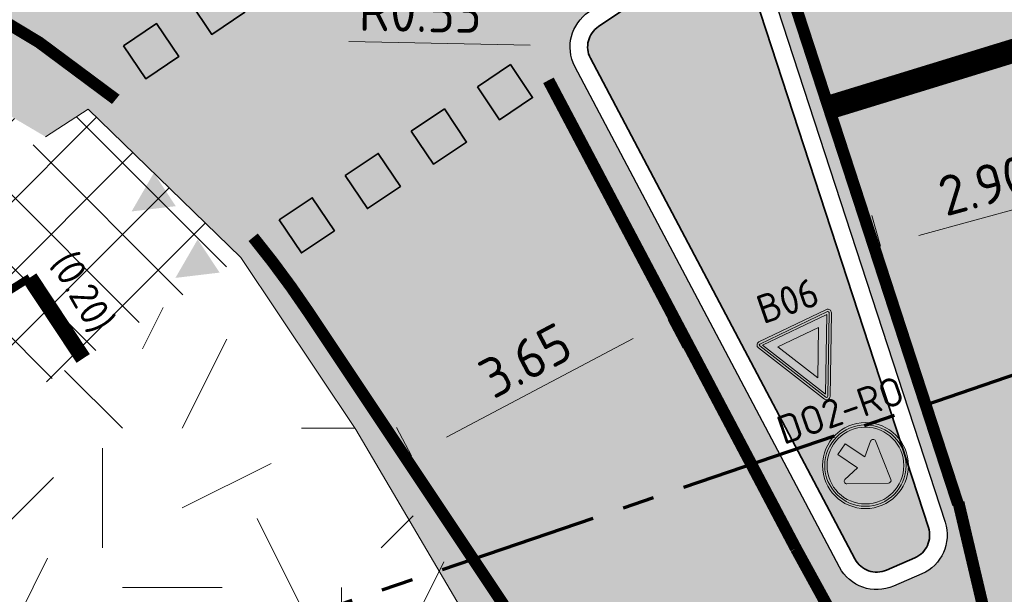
# Model space of a CAD drawing. Header units: metres. Extents: x 39929 to 50394, y 387420 to 399996.
# Tile 77 of 96: x 49096 to 49109, y 391638 to 391645. Entities that reach past the tile are written whole.
import ezdxf
from ezdxf.enums import TextEntityAlignment as Align

# ---------------------------------------------------------------- set-up
doc = ezdxf.new("R2010")
doc.units = ezdxf.units.M
for name, pattern in [('VH-RWSBAND-SO', [24, 10, -2, 2, -2, 2, -2, 2, -2]), ('XX-CENTER', [8, 5, -1, 1, -1]), ('ZZ-CENTER-SO', [8, 5, -1, 1, -1])]:
    doc.linetypes.add(name, pattern=pattern)
for name, color, linetype, lineweight in [('B-WE-GR-GRAS-A', 62, 'Continuous', 18), ('B-WE-VH-GESLOTENVERHARDING_ASFALT-G', 10, 'Continuous', 18), ('N-WE-VH-KANTOPSLUITING_TROTTOIRBAND_RWS_110 220-G', 210, 'VH-RWSBAND-SO', 35), ('N-WE-VH-KANTVERHARDING-SD', 7, 'Continuous', 25), ('N-WE-VH-VERHARDING_ASFALT_ROOD-A', 13, 'Continuous', 18), ('N-WE-VW-MARKERING_DWARS_STOPSTREEP_030-G', 7, 'Continuous', 25), ('N-WE-VW-MARKERING_LANGS_STREEP_DOORGETROKKEN_010-G', 7, 'Continuous', 35), ('N-WE-VW-MARKERING_LANGS_STREEP_DOORGETROKKEN_015-G', 7, 'Continuous', 35), ('N-WE-VW-MARKERING_LANGS_STREEP_DOORGETROKKEN_020-G', 7, 'Continuous', 35), ('N-WE-VW-MARKERING_SYMBOOL-G', 7, 'Continuous', 35), ('N-WE-VW-VERKEERSTEKEN_BORD-S', 7, 'Continuous', 25), ('Topo', 7, 'Continuous', 18), ('X-XX-AL-200-T25', 7, 'Continuous', 25), ('X-XX-AL-500-T25', 7, 'Continuous', 25), ('X-XX-AL-M', 7, 'Continuous', 18), ('X-XX-AL-T18', 10, 'Continuous', 18), ('X-XX-AL-T50', 7, 'Continuous', 50), ('X-XX-AL-TEKENBLAD_KADER_BLAD4-VIEWPORT-G', 1, 'Continuous', 18), ('X-XX-AL-VERWIJZING_DOORSNEDE-G', 7, 'ZZ-CENTER-SO', 18), ('X-XX-AL_500-M', 7, 'Continuous', 18)]:
    doc.layers.add(name, color=color, linetype=linetype, lineweight=lineweight)
doc.layers.add('N-WE-VH-VERHARDING_ASFALT-A', color=251, linetype='Continuous', lineweight=18, transparency=0.25)
doc.layers.add('N-WE-VH-VERHARDING_ASFALT_FIETSPAD-A', color=151, linetype='Continuous', lineweight=18, transparency=0.25)
doc.styles.add('NLCS-ISO', font='NLCS-ISO.ttf')
doc.styles.add('NLCS-ISO-ANNOTATIVE-T25', font='NLCS-ISO.ttf', dxfattribs={"height": 2.5})
doc.styles.add('NLCS-ISO-T25', font='NLCS-ISO.ttf', dxfattribs={"height": 2.5})
doc.dimstyles.new('NLCS-ANNOTATIVE-T25-PIJL_l2_h1', dxfattribs={"dimtxt": 2.5, "dimasz": 2.5, "dimexe": 2, "dimexo": 2, "dimgap": 0.7, "dimtad": 1, "dimzin": 0, "dimdsep": 46, "dimtxsty": 'NLCS-ISO-ANNOTATIVE-T25', "dimcen": 0, "dimdle": 2, "dimclrd": 256, "dimclre": 256, "dimclrt": 256, "dimadec": 1, "dimazin": 0, "dimtfac": 1, "dimtofl": 0, "dimtmove": 1, "dimatfit": 0, "dimfxl": 2, "dimfxlon": 1, "dimtfillclr": 256, "dimtolj": 1, "dimtzin": 0, "dimlwd": 18, "dimlwe": 18, "dimarcsym": 0})
picture_1 = doc.add_image_def('image1.tif', size_in_pixel=(8000, 10000))
pattern_1 = [(0, (0, 0), (5, 5), [1.25, -3.75]), (0, (2.75, 3), (5, 5), [1.25, -3.75]), (90, (0.5, 1.75), (-5, 5), [1.25, -3.75]), (90, (2.5, 3.5), (-5, 5), [1.25, -3.75]), (45, (1, 3.5), (0, 5.000000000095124), [1.25, -5.82106781]), (135, (2.75, 0), (-5.000000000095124, 0), [1.25, -5.82106781]), (26.56505119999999, (1.25, 1.5), (5.000000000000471, 2.000322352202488e-09), [1.25, -9.930339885]), (26.56505119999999, (3.5, 4), (5.000000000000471, 2.000322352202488e-09), [1.25, -9.930339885]), (63.43494882, (3.5, 0), (2.549931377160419e-10, 5.00000000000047), [1.25, -9.930339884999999]), (63.43494882, (1.25, 2.25), (2.549931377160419e-10, 5.00000000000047), [1.25, -9.930339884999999]), (63.43494882, (3, 1), (2.549931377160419e-10, 5.00000000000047), [1.25, -9.930339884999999]), (116.5650512, (0, 2.75), (-2.000324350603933e-09, 5.00000000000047), [1.25, -9.930339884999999]), (153.43494882, (1, 0.75), (-5.00000000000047, 2.549949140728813e-10), [1.25, -9.930339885])]

# ---------------------------------------------------------------- blocks, each defined once
blk = doc.blocks.new('SVW-VERKEERSTEKEN_BORD_D02R-SO')
h = blk.add_hatch(color=146)
h.dxf.hatch_style = 1
edge = h.paths.add_edge_path(flags=17)
edge.add_arc((0, 0), 2.556, 0, 360)
edge = h.paths.add_edge_path()
edge.add_arc((0, 0), 2.7, 0, 360)
h = blk.add_hatch(color=7)
h.dxf.hatch_style = 1
edge = h.paths.add_edge_path(flags=17)
edge.add_arc((0, 0), 2.411999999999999, 0, 360)
edge = h.paths.add_edge_path()
edge.add_arc((0, 0), 2.556, 0, 360)
h = blk.add_hatch(color=146)
h.dxf.hatch_style = 1
edge = h.paths.add_edge_path()
edge.add_arc((0, 0), 2.411999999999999, 0, 360)
h = blk.add_hatch(color=7)
h.dxf.hatch_style = 1
edge = h.paths.add_edge_path()
edge.add_line((-0.9842355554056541, 1.59632977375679), (0.06416787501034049, 0.5456738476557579))
edge.add_line((0.06416787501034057, 0.5456738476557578), (0.6199918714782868, 1.442681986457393))
edge.add_arc((0.7624664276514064, 1.354398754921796), 0.1676094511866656, 14.100543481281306, 148.215902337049, ccw=False)
edge.add_line((0.9250257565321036, 1.395232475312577), (1.392735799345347, -1.171546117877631))
edge.add_arc((1.229990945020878, -1.201200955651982), 0.1654245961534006, -100.99777028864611, 10.326950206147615, ccw=False)
edge.add_line((1.198432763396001, -1.363587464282), (-1.366084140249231, -0.898139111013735))
edge.add_arc((-1.336790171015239, -0.7367358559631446), 0.164040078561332, 126.51483083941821, 259.713049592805, ccw=False)
edge.add_line((-1.434399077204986, -0.6048963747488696), (-0.5187780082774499, -0.03501953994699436))
edge.add_line((-0.5187780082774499, -0.03501953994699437), (-1.567181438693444, 1.013383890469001))
edge.add_line((-1.567181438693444, 1.013383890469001), (-0.9842355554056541, 1.59632977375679))
at = {"color": 7, "lineweight": 0}
blk.add_lwpolyline([(-0.9842355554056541, 1.59632977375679), (0.06416787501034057, 0.5456738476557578), (0.6199918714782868, 1.442681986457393, -0.6626096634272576), (0.9250257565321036, 1.395232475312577), (1.392735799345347, -1.171546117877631, -0.5279358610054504), (1.198432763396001, -1.363587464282), (-1.366084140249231, -0.898139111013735, -0.6568660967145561), (-1.434399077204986, -0.6048963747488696), (-0.5187780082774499, -0.03501953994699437), (-1.567181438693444, 1.013383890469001)], format="xyb", close=True, dxfattribs=at)
at = {"color": 146, "lineweight": 0}
blk.add_circle((0, 0), 2.7, dxfattribs=at)
at = {"color": 7, "lineweight": 0}
for radius in [2.556, 2.411999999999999]:
    blk.add_circle((0, 0), radius, dxfattribs=at)
blk = doc.blocks.new('SVW-VERKEERSTEKEN_BORD_B06-SO')
h = blk.add_hatch(color=22)
h.dxf.hatch_style = 1
h.paths.add_polyline_path([(-2.350504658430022, 2.566504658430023, 0.5575365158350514), (-2.543700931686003, 2.253906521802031), (-0.193196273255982, -2.447102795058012, 0.6180339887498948), (0.1931962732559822, -2.447102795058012), (2.543700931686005, 2.25390652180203, 0.5575365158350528), (2.350504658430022, 2.566504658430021)])
h.paths.add_polyline_path([(2.350504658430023, 2.422504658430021, -0.5575365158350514), (2.414903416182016, 2.318305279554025), (0.06439875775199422, -2.382704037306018, -0.6180339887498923), (-0.06439875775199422, -2.382704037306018), (-2.414903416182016, 2.318305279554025, -0.5575365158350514), (-2.350504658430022, 2.422504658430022)], flags=16)
h.paths.add_polyline_path([(2.234006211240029, 2.27850465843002), (2.220446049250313e-16, -2.189507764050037), (-2.234006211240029, 2.278504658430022)], flags=0)
h.paths.add_polyline_path([(-1.418517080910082, 1.774504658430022), (1.418517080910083, 1.774504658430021), (2.220446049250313e-16, -1.062529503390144)], flags=0)
h = blk.add_hatch(color=7)
h.dxf.hatch_style = 1
h.paths.add_polyline_path([(-2.350504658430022, 2.422504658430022, 0.5575365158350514), (-2.414903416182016, 2.318305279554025), (-0.064398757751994, -2.382704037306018, 0.6180339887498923), (0.06439875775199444, -2.382704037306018), (2.414903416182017, 2.318305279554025, 0.5575365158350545), (2.350504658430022, 2.422504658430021)])
h.paths.add_polyline_path([(2.23400621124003, 2.27850465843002), (2.220446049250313e-16, -2.189507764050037), (-2.234006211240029, 2.278504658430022)], flags=16)
h.paths.add_polyline_path([(-1.418517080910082, 1.774504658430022), (1.418517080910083, 1.774504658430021), (-4.440892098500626e-16, -1.062529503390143)], flags=0)
h = blk.add_hatch(color=22)
h.dxf.hatch_style = 1
h.paths.add_polyline_path([(-2.234006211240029, 2.278504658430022), (-5.551115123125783e-17, -2.189507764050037), (2.23400621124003, 2.27850465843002)])
h.paths.add_polyline_path([(1.418517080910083, 1.774504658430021), (3.33066907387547e-16, -1.062529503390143), (-1.418517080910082, 1.774504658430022)], flags=16)
h = blk.add_hatch(color=7)
h.dxf.hatch_style = 1
h.paths.add_polyline_path([(-1.418517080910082, 1.774504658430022), (2.220446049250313e-16, -1.062529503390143), (1.418517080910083, 1.774504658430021)])
at = {"color": 22, "lineweight": 0}
blk.add_lwpolyline([(-2.543700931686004, 2.253906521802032), (-0.1931962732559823, -2.447102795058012, 0.6180339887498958), (0.1931962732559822, -2.447102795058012), (2.543700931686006, 2.253906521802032, 0.5575365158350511), (2.350504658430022, 2.566504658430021), (-2.350504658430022, 2.566504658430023, 0.5575365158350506)], format="xyb", close=True, dxfattribs=at)
at = {"color": 7, "lineweight": 0}
blk.add_lwpolyline([(-2.414903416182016, 2.318305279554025), (-0.06439875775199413, -2.382704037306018, 0.6180339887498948), (0.06439875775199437, -2.382704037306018), (2.414903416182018, 2.318305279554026, 0.5575365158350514), (2.350504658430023, 2.422504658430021), (-2.350504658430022, 2.422504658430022, 0.5575365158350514)], format="xyb", close=True, dxfattribs=at)
for points in [[(-2.234006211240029, 2.278504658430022), (1.415349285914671e-16, -2.189507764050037), (2.23400621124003, 2.27850465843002)], [(-1.418517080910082, 1.774504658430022), (2.795499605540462e-16, -1.062529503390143), (1.418517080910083, 1.774504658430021)]]:
    blk.add_lwpolyline(points, close=True, dxfattribs=at)
blk = doc.blocks.new('*U307')
at = {"layer": 'X-XX-AL-VERWIJZING_DOORSNEDE-G', "color": 7, "linetype": 'XX-CENTER', "lineweight": 70, "ltscale": 2, "extrusion": (0.3224783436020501, -0.9465768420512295, 0)}
blk.add_lwpolyline([(6.335329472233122e-12, 0), (113.9424837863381, 0), (126.3952245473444, 0)], dxfattribs=at)
at = {"layer": 'X-XX-AL-T18', "style": 'NLCS-ISO'}
blk.add_attdef('777.07m.', (-0.1416194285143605, 1.113419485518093), '', height=1.8, rotation=18.81286789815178, dxfattribs=at)
at = {"layer": 'X-XX-AL-T50', "style": 'NLCS-ISO'}
blk.add_attdef('77', text='', height=4.999999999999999, rotation=18.81286789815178, dxfattribs=at).set_placement((114.8056173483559, 54.95837528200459), align=Align.MIDDLE_CENTER)
blk = doc.blocks.new('*D351')
at = {"layer": 'Defpoints', "color": 0, "transparency": 16777216}
for p in [(49104.61022124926, 391641.3658478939), (49104.61022124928, 391641.3658478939), (49101.38255219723, 391639.6599092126)]:
    blk.add_point(p, dxfattribs=at)
at = {"layer": 'X-XX-AL_500-M', "lineweight": 18, "transparency": 16777216}
for p, q in [((49104.61022124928, 391641.3658478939), (49104.79713433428, 391641.012204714)), ((49101.82460617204, 391639.8935505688), (49104.16816727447, 391641.1322065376)), ((49101.38255219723, 391639.6599092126), (49101.19563911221, 391640.0135523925))]:
    blk.add_line(p, q, dxfattribs=at)
at = {"layer": 'X-XX-AL_500-M', "transparency": 16777216}
for points in [[(49104.12922704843, 391641.2058822), (49104.20710750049, 391641.0585308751), (49104.61022124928, 391641.3658478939)], [(49101.78566594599, 391639.9672262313), (49101.86354639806, 391639.8198749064), (49101.38255219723, 391639.6599092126)]]:
    blk.add_solid(points, dxfattribs=at)
at = {"layer": 'X-XX-AL_500-M', "transparency": 16777216, "insert": (49102.81414646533, 391640.8576806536), "char_height": 0.5, "attachment_point": 5, "rotation": 27.858055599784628, "style": 'NLCS-ISO-ANNOTATIVE-T25'}
blk.add_mtext('\\A1;3.65', dxfattribs=at)
blk = doc.blocks.new('*D349')
at = {"layer": 'Defpoints', "color": 0, "transparency": 16777216}
for p in [(49110.09340953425, 391643.0668748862), (49110.10749831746, 391643.0156882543), (49107.28849137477, 391642.2397751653)]:
    blk.add_point(p, dxfattribs=at)
at = {"layer": 'X-XX-AL_500-M', "lineweight": 18, "transparency": 16777216}
for p, q in [((49110.09340953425, 391643.0668748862), (49109.98725967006, 391643.4525330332)), ((49107.75647527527, 391642.4236491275), (49109.61133685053, 391642.934187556)), ((49107.27440259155, 391642.2909617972), (49107.16825272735, 391642.6766199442))]:
    blk.add_line(p, q, dxfattribs=at)
at = {"layer": 'X-XX-AL_500-M', "transparency": 16777216}
for points in [[(49109.5892222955, 391643.0145330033), (49109.63345140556, 391642.8538421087), (49110.09340953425, 391643.0668748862)], [(49107.73436072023, 391642.5039945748), (49107.7785898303, 391642.3433036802), (49107.27440259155, 391642.2909617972)]]:
    blk.add_solid(points, dxfattribs=at)
at = {"layer": 'X-XX-AL_500-M', "transparency": 16777216, "insert": (49108.58040994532, 391643.0549350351), "char_height": 0.5, "attachment_point": 5, "rotation": 15.38921636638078, "style": 'NLCS-ISO-ANNOTATIVE-T25'}
blk.add_mtext('\\A1;2.90', dxfattribs=at)
blk = doc.blocks.new('*D353')
at = {"layer": 'Defpoints', "color": 0, "transparency": 16777216}
for p in [(49103.37690543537, 391644.8046653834), (49103.90679676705, 391644.7939333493)]:
    blk.add_point(p, dxfattribs=at)
at = {"layer": 'X-XX-AL-M', "lineweight": 18, "transparency": 16777216}
blk.add_line((49100.5974754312, 391644.86095794), (49102.8770079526, 391644.814789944), dxfattribs=at)
at = {"layer": 'X-XX-AL-M', "transparency": 16777216}
blk.add_solid([(49102.87869537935, 391644.8981061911), (49102.87532052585, 391644.7314736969), (49103.37690543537, 391644.8046653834)], dxfattribs=at)
at = {"layer": 'X-XX-AL-M', "transparency": 16777216, "insert": (49101.49519010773, 391645.2328562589), "char_height": 0.5, "attachment_point": 5, "rotation": 358.8397315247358, "style": 'NLCS-ISO-ANNOTATIVE-T25'}
blk.add_mtext('\\A1;R0.53', dxfattribs=at)
blk = doc.blocks.new('*D450')
at = {"layer": 'Defpoints', "color": 0, "transparency": 16777216}
for p in [(49107.22961623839, 391638.5071332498), (49107.07008008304, 391638.0017143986)]:
    blk.add_point(p, dxfattribs=at)
at = {"layer": 'X-XX-AL-M', "lineweight": 18, "transparency": 16777216}
blk.add_line((49106.18046700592, 391635.183373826), (49106.91957427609, 391637.5249041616), dxfattribs=at)
at = {"layer": 'X-XX-AL-M', "transparency": 16777216}
blk.add_solid([(49106.84010590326, 391637.5499884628), (49106.99904264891, 391637.4998198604), (49107.07008008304, 391638.0017143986)], dxfattribs=at)
at = {"layer": 'X-XX-AL-M', "transparency": 16777216, "insert": (49106.0764553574, 391636.1494905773), "char_height": 0.5, "attachment_point": 5, "rotation": 72.48162687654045, "style": 'NLCS-ISO-ANNOTATIVE-T25'}
blk.add_mtext('\\A1;R0.53', dxfattribs=at)

msp = doc.modelspace()

# ---------------------------------------------------------------- hatches: boundary and pattern name
at = {"layer": 'B-WE-GR-GRAS-A'}
h = msp.add_hatch(dxfattribs=at)
h.set_pattern_fill('AGR-GRAS_02-SO', color=256, scale=0.5, style=0, pattern_type=2)
h.set_pattern_definition(pattern_1)
h.paths.add_polyline_path([(49096.787, 391643.666), (49095.271, 391644.561), (49093.113, 391645.034), (49089.30671815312, 391642.7582452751), (49089.18, 391642.148), (49090.538, 391640.772), (49091.921, 391640.519)])
h = msp.add_hatch(dxfattribs=at)
h.set_pattern_fill('AGR-GRAS_02-SO', color=256, scale=0.5, style=0, pattern_type=2)
h.set_pattern_definition(pattern_1)
h.paths.add_polyline_path([(49099.242, 391642.149), (49095.277, 391639.613), (49094.545, 391638.527), (49096.839, 391635.002), (49102.80778442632, 391636.7506956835), (49102.00689678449, 391638.0026141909), (49100.683, 391639.988)])
at = {"layer": 'N-WE-VH-VERHARDING_ASFALT-A', "transparency": 33554508}
h = msp.add_hatch(color=256, dxfattribs=at)
h.dxf.hatch_style = 1
edge = h.paths.add_edge_path(flags=16)
edge.add_line((49093.09134716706, 391670.6922210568), (49091.47232629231, 391674.0087480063))
edge.add_line((49091.47232629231, 391674.0087480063), (49093.76285186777, 391675.0104927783))
edge.add_line((49093.76285186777, 391675.0104927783), (49093.91219121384, 391674.6690229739))
edge.add_line((49093.91219121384, 391674.6690229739), (49094.89951232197, 391671.5449081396))
edge.add_arc((49093.98254990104, 391671.1458769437), 1.000022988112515, -153.0221855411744, 23.51705465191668, ccw=False)
edge = h.paths.add_edge_path(flags=16)
edge.add_line((49111.02041476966, 391666.817563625), (49112.77549576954, 391667.5328518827))
edge.add_line((49112.77549576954, 391667.5328518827), (49113.55123081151, 391665.6876995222))
edge.add_line((49113.55123081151, 391665.6876995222), (49111.77792458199, 391664.9665702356))
edge.add_arc((49111.39988005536, 391665.8923576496), 1.000000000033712, 112.3005651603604, 292.2126086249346, ccw=False)
edge = h.paths.add_edge_path(flags=16)
edge.add_line((49092.56075814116, 391677.7591234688), (49090.27023256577, 391676.7573786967))
edge.add_line((49090.27023256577, 391676.7573786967), (49090.12197433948, 391677.0963764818))
edge.add_arc((49112.42467565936, 391681.8925196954), 22.81257275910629, 186.5608314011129, 192.136488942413, ccw=False)
edge.add_arc((49100.83540349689, 391680.5466793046), 11.14543184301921, 172.5144302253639, 186.4947256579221, ccw=False)
edge.add_arc((49090.31161775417, 391681.9392722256), 0.5299999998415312, 94.90467669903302, 173.5655950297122, ccw=False)
edge.add_line((49090.26630368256, 391682.4673315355), (49090.60889672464, 391682.4967302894))
edge.add_arc((49090.65421079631, 391681.9686709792), 0.5300000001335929, 16.692782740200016, 94.90467670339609, ccw=False)
edge.add_arc((49253.1503804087, 391730.2749077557), 168.9943291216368, 196.5555293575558, 197.9838400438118)
edge.add_line((49092.4124999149, 391678.0981212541), (49092.56075814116, 391677.7591234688))
h.paths.add_polyline_path([(49129.43756416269, 391672.1511516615), (49142.362, 391677.956), (49152.59050000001, 391682.525), (49162.819, 391687.094), (49177.257, 391693.575), (49177.292, 391693.592), (49170.038, 391690.3345), (49162.819, 391687.094), (49152.59050000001, 391682.525), (49142.362, 391677.956), (49129.43756416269, 391672.1511516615), (49123.30195669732, 391669.6573770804), (49117.70787462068, 391667.3830094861), (49123.30195669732, 391669.6573770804)], flags=0)
edge = h.paths.add_edge_path(flags=16)
edge.add_line((49176.3690000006, 391695.6779999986), (49169.063, 391691.991))
edge.add_line((49169.063, 391691.991), (49157.97676718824, 391685.9613799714))
edge.add_line((49157.97676718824, 391685.9613799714), (49145.384, 391680.898))
edge.add_line((49145.384, 391680.898), (49132.89157030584, 391675.738262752))
edge.add_line((49132.89157030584, 391675.738262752), (49128.72664061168, 391674.0180255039))
edge.add_line((49128.72664061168, 391674.0180255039), (49128.56390743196, 391673.950932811))
edge.add_line((49128.56390743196, 391673.950932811), (49116.95943626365, 391669.2348671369))
edge.add_line((49116.95943626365, 391669.2348671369), (49117.70787462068, 391667.3830094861))
edge.add_line((49117.70787462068, 391667.3830094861), (49123.30195669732, 391669.6573770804))
edge.add_line((49123.30195669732, 391669.6573770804), (49129.43756416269, 391672.1511516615))
edge.add_line((49129.43756416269, 391672.1511516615), (49135.8985, 391675.053))
edge.add_line((49135.8985, 391675.053), (49142.362, 391677.956))
edge.add_line((49142.362, 391677.956), (49152.59050000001, 391682.525))
edge.add_line((49152.59050000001, 391682.525), (49162.819, 391687.094))
edge.add_line((49162.819, 391687.094), (49170.038, 391690.3345))
edge.add_line((49170.038, 391690.3345), (49177.292, 391693.592))
edge.add_line((49177.292, 391693.592), (49177.3487019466, 391693.6186630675))
edge.add_line((49177.3487019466, 391693.6186630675), (49187.06922782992, 391698.2470051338))
edge.add_line((49187.06922782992, 391698.2470051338), (49196.02824515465, 391702.5143210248))
edge.add_arc((49195.80033172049, 391702.9928139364), 0.529999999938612, 295.469168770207, 383.6903902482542)
edge.add_line((49196.28566861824, 391703.2057648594), (49196.12207442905, 391703.5786127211))
edge.add_arc((49195.63673753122, 391703.3656617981), 0.5300000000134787, 23.69039024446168, 111.9116116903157)
edge.add_line((49195.43895435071, 391703.8573749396), (49181.0210000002, 391698.0580000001))
edge.add_line((49181.0210000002, 391698.0580000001), (49176.3690000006, 391695.6779999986))
edge = h.paths.add_edge_path(flags=16)
edge.add_line((49102.81282452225, 391652.0746245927), (49104.46222710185, 391649.2989834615))
edge.add_arc((49104.00660252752, 391649.0282321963), 0.5300000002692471, -56.12687225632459, 30.720560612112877, ccw=False)
edge.add_line((49104.30200108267, 391648.5881870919), (49102.94435879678, 391647.6768133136))
edge.add_arc((49102.64896024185, 391648.1168584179), 0.5300000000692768, 189.860743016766, 303.8731277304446, ccw=False)
edge.add_line((49102.1267899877, 391648.0260937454), (49101.50698781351, 391651.5918231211))
edge.add_arc((49102.02915806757, 391651.6825877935), 0.5299999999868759, 110.29065181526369, 189.8607430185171, ccw=False)
edge.add_line((49101.84536327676, 391652.1796989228), (49102.17340515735, 391652.3009844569))
edge.add_arc((49102.35719994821, 391651.8038733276), 0.5300000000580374, 30.720560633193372, 110.29065181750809, ccw=False)
edge = h.paths.add_edge_path(flags=16)
edge.add_line((49084.81411249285, 391656.4941874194), (49083.50307978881, 391655.9672717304))
edge.add_line((49083.50307978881, 391655.9672717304), (49082.75724566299, 391657.8230010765))
edge.add_line((49082.75724566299, 391657.8230010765), (49084.06827837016, 391658.3499167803))
edge.add_arc((49084.44119543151, 391657.4220520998), 0.9999999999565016, -68.10436711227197, 111.89563288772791, ccw=False)
edge = h.paths.add_edge_path(flags=16)
edge.add_line((49105.78353832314, 391645.8848116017), (49108.08722941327, 391638.8248339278))
edge.add_arc((49107.58337467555, 391638.6604246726), 0.5299999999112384, -66.57183898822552, 18.07165398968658, ccw=False)
edge.add_line((49107.79410210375, 391638.1741182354), (49107.44034366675, 391638.0208268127))
edge.add_arc((49107.2296162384, 391638.5071332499), 0.5299999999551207, 207.8580555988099, 293.42816102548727, ccw=False)
edge.add_line((49106.76103902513, 391638.2594734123), (49103.44028269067, 391644.542408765))
edge.add_arc((49103.90679676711, 391644.7939333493), 0.5299999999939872, 123.8731277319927, 208.331661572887, ccw=False)
edge.add_line((49103.6113982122, 391645.2339784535), (49104.98560065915, 391646.1564689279))
edge.add_arc((49105.28099921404, 391645.7164238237), 0.5299999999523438, 18.524660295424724, 123.8731277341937, ccw=False)
h.paths.add_polyline_path([(49080.58604266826, 391656.9503753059), (49081.33187678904, 391655.0946459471), (49080.49679858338, 391654.759020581), (49079.75096445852, 391656.6147499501)], flags=16)
h.paths.add_polyline_path([(49078.63752684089, 391656.1672494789), (49079.38336096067, 391654.3115201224), (49066.72039890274, 391649.2221631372), (49066.657, 391649.331), (49048.15, 391641.754), (49032.888, 391635.325), (49012.421, 391625.468), (49005.288, 391622.884), (49004.68, 391624.58), (49004.33550816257, 391625.7832759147), (49015.266, 391630.358), (49026.617, 391634.91), (49038.106, 391639.599), (49050.272, 391644.615), (49065.98302188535, 391651.0602915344), (49065.97576727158, 391651.0783757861)], flags=16)
edge = h.paths.add_edge_path(flags=16)
edge.add_line((49004.13458799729, 391625.6991850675), (49005.07899029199, 391622.8153345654))
edge.add_line((49005.07899029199, 391622.8153345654), (48997.40611121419, 391620.2946400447))
edge.add_line((48997.40611121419, 391620.2946400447), (48987.3843350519, 391617.5067970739))
edge.add_arc((48987.24229384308, 391618.0174087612), 0.5300000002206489, 198.6382650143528, 285.5454254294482, ccw=False)
edge.add_line((48986.74008959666, 391617.8480248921), (48986.61275584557, 391618.2255552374))
edge.add_arc((48987.1149600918, 391618.3949391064), 0.5299999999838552, 111.5782285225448, 198.6382650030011, ccw=False)
edge.add_line((48986.92004134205, 391618.8877947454), (49004.13458799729, 391625.6991850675))
h.paths.add_polyline_path([(49115.00577685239, 391668.4475112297), (49115.84737545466, 391668.7839409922), (49116.59320957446, 391666.9282116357), (49115.75813139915, 391666.592586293)], flags=16)
edge = h.paths.add_edge_path()
edge.add_line((49140.98, 391672.201), (49159.24291366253, 391680.4291471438))
edge.add_line((49159.24291366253, 391680.4291471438), (49166.59482732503, 391683.8302942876))
edge.add_arc((49105.10274285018, 391820.6466804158), 149.9999998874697, 294.2015199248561, 295.1555681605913)
edge.add_arc((50994.34077186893, 387797.7167124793), 4294.455631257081, 114.6913055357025, 115.1555681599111, ccw=False)
edge.add_line((49200.42123265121, 391699.5370383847), (49223.59073551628, 391710.1064524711))
edge.add_line((49223.59073551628, 391710.1064524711), (49246.82250807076, 391720.5382845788))
edge.add_line((49246.82250807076, 391720.5382845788), (49254.53760231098, 391723.7209950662))
edge.add_line((49254.53760231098, 391723.7209950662), (49251.60784800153, 391730.5094467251))
edge.add_line((49251.60784800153, 391730.5094467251), (49224.45925, 391720.20025))
edge.add_line((49224.45925, 391720.20025), (49196.07518949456, 391708.987753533))
edge.add_line((49196.07518949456, 391708.987753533), (49192.31719802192, 391707.4165083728))
edge.add_line((49192.31719802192, 391707.4165083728), (49154.86028015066, 391696.1720432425))
edge.add_line((49154.86028015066, 391696.1720432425), (49125.52143601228, 391684.1796306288))
edge.add_line((49125.52143601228, 391684.1796306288), (49112.64666212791, 391678.9458400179))
edge.add_line((49112.64666212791, 391678.9458400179), (49112.72667504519, 391678.9924198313))
edge.add_line((49112.72667504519, 391678.9924198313), (49111.03663551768, 391678.6992500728))
edge.add_line((49111.03663551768, 391678.6992500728), (49107.746, 391678.354))
edge.add_line((49107.746, 391678.354), (49105.953, 391678.319))
edge.add_line((49105.953, 391678.319), (49104.81599999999, 391678.6930000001))
edge.add_line((49104.81599999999, 391678.6930000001), (49103.894, 391679.295))
edge.add_line((49103.894, 391679.295), (49103.225, 391679.18))
edge.add_line((49103.225, 391679.18), (49100.16, 391681.611))
edge.add_line((49100.16, 391681.611), (49098.424, 391684.931))
edge.add_line((49098.424, 391684.931), (49098.008, 391685.925))
edge.add_line((49098.008, 391685.925), (49097.525, 391687.921))
edge.add_line((49097.525, 391687.921), (49097.28, 391690.355))
edge.add_line((49097.28, 391690.355), (49097.313, 391692.637))
edge.add_line((49097.313, 391692.637), (49097.968, 391695.706))
edge.add_line((49097.968, 391695.706), (49098.602, 391697.048))
edge.add_line((49098.602, 391697.048), (49099.21437354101, 391697.9415826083))
edge.add_line((49099.21437354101, 391697.9415826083), (49099.648, 391698.439))
edge.add_line((49099.648, 391698.439), (49103.41364659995, 391702.6570484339))
edge.add_line((49103.41364659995, 391702.6570484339), (49104.114, 391703.503))
edge.add_line((49104.114, 391703.503), (49100.52325564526, 391708.1105520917))
edge.add_line((49100.52325564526, 391708.1105520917), (49094.4008480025, 391703.1982630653))
edge.add_line((49094.4008480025, 391703.1982630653), (49092.42308900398, 391701.7853827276))
edge.add_line((49092.42308900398, 391701.7853827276), (49090.493, 391700.672))
edge.add_line((49090.493, 391700.672), (49089.243, 391700.144))
edge.add_line((49089.243, 391700.144), (49087.579, 391699.604))
edge.add_line((49087.579, 391699.604), (49086.194, 391699.327))
edge.add_line((49086.194, 391699.327), (49085.049, 391699.243))
edge.add_line((49085.049, 391699.243), (49083.904, 391699.159))
edge.add_line((49083.904, 391699.159), (49082.846, 391699.164))
edge.add_line((49082.846, 391699.164), (49081.889, 391699.303))
edge.add_line((49081.889, 391699.303), (49079.933, 391699.769))
edge.add_line((49079.933, 391699.769), (49077.574, 391696.042))
edge.add_line((49077.574, 391696.042), (49078.224, 391695.547))
edge.add_line((49078.224, 391695.547), (49078.8175, 391694.826))
edge.add_line((49078.8175, 391694.826), (49079.411, 391694.105))
edge.add_line((49079.411, 391694.105), (49079.961, 391693.173))
edge.add_line((49079.961, 391693.173), (49080.489, 391691.798))
edge.add_line((49080.489, 391691.798), (49080.69, 391690.556))
edge.add_line((49080.69, 391690.556), (49080.90100950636, 391688.1808943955))
edge.add_line((49080.90100950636, 391688.1808943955), (49080.8765, 391686.323))
edge.add_line((49080.8765, 391686.323), (49080.775, 391684.245))
edge.add_line((49080.775, 391684.245), (49080.62, 391682.91))
edge.add_line((49080.62, 391682.91), (49079.952, 391680.176))
edge.add_line((49079.952, 391680.176), (49082.416, 391679.529))
edge.add_line((49082.416, 391679.529), (49083.498, 391679.539))
edge.add_line((49083.498, 391679.539), (49083.846, 391677.631))
edge.add_line((49083.846, 391677.631), (49084.082, 391674.051))
edge.add_line((49084.082, 391674.051), (49084.053, 391670.611))
edge.add_line((49084.053, 391670.611), (49084.017, 391669.89))
edge.add_line((49084.017, 391669.89), (49083.62928734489, 391668.5730030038))
edge.add_line((49083.62928734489, 391668.5730030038), (49083.081, 391667.563))
edge.add_line((49083.081, 391667.563), (49082.544, 391666.81))
edge.add_line((49082.544, 391666.81), (49082.009, 391666.182))
edge.add_line((49082.009, 391666.182), (49081.292, 391665.488))
edge.add_line((49081.292, 391665.488), (49079.871, 391664.491))
edge.add_line((49079.871, 391664.491), (49077.77715639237, 391663.5688321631))
edge.add_line((49077.77715639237, 391663.5688321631), (49077.07570994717, 391663.2711205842))
edge.add_line((49077.07570994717, 391663.2711205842), (49057.12228903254, 391655.1351642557))
edge.add_line((49057.12228903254, 391655.1351642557), (49051.132, 391652.513))
edge.add_line((49051.132, 391652.513), (49041.363, 391645.925))
edge.add_line((49041.363, 391645.925), (49037.25, 391644.1245))
edge.add_line((49037.25, 391644.1245), (49028.756, 391640.5685000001))
edge.add_line((49028.756, 391640.5685000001), (49016.704, 391635.627))
edge.add_line((49016.704, 391635.627), (49005.658, 391631.191))
edge.add_line((49005.658, 391631.191), (48997.34632720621, 391627.8791990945))
edge.add_line((48997.34632720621, 391627.8791990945), (48987.226, 391623.897))
edge.add_line((48987.226, 391623.897), (48977.103, 391619.973))
edge.add_line((48977.103, 391619.973), (48970.82762979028, 391617.8117462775))
edge.add_line((48970.82762979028, 391617.8117462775), (48962.962, 391615.081))
edge.add_line((48962.962, 391615.081), (48951.262, 391611.356))
edge.add_line((48951.262, 391611.356), (48942.617, 391608.597))
edge.add_line((48942.617, 391608.597), (48937.094, 391607.089))
edge.add_line((48937.094, 391607.089), (48933.18163374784, 391606.174796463))
edge.add_line((48933.18163374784, 391606.174796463), (48902.54292098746, 391598.5967962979))
edge.add_line((48902.54292098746, 391598.5967962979), (48904.34653898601, 391591.3408313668))
edge.add_line((48904.34653898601, 391591.3408313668), (48909.779, 391592.691))
edge.add_line((48909.779, 391592.691), (48915.481, 391594.1575))
edge.add_line((48915.481, 391594.1575), (48921.183, 391595.624))
edge.add_line((48921.183, 391595.624), (48929.796, 391597.807))
edge.add_line((48929.796, 391597.807), (48937.765, 391599.733))
edge.add_line((48937.765, 391599.733), (48943.738, 391601.216))
edge.add_line((48943.738, 391601.216), (48949.711, 391602.699))
edge.add_line((48949.711, 391602.699), (48957.891, 391604.7865))
edge.add_line((48957.891, 391604.7865), (48966.071, 391606.874))
edge.add_line((48966.071, 391606.874), (48977.577, 391609.991))
edge.add_line((48977.577, 391609.991), (48990.188, 391613.548))
edge.add_line((48990.188, 391613.548), (48995.094, 391614.985))
edge.add_line((48995.094, 391614.985), (49001.813, 391616.949))
edge.add_line((49001.813, 391616.949), (49006.974, 391618.44))
edge.add_line((49006.974, 391618.44), (49012.8115, 391619.9615))
edge.add_line((49012.8115, 391619.9615), (49022.7195, 391622.515))
edge.add_line((49022.7195, 391622.515), (49032.081, 391624.888))
edge.add_line((49032.081, 391624.888), (49041.624, 391627.148))
edge.add_line((49041.624, 391627.148), (49046.461, 391628.246))
edge.add_line((49046.461, 391628.246), (49051.298, 391629.344))
edge.add_line((49051.298, 391629.344), (49059.15172424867, 391631.2818946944))
edge.add_line((49059.15172424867, 391631.2818946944), (49064.984, 391632.721))
edge.add_line((49064.984, 391632.721), (49065.117, 391632.506))
edge.add_line((49065.117, 391632.506), (49066.6035, 391632.9865))
edge.add_line((49066.6035, 391632.9865), (49065.247, 391636.082))
edge.add_line((49065.247, 391636.082), (49065.0355108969, 391636.5043725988))
edge.add_arc((49065.96337556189, 391636.8772896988), 1.000000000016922, 112.01535483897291, 201.8956352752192, ccw=False)
edge.add_line((49065.58852050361, 391637.8043731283), (49083.16931292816, 391644.8915941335))
edge.add_line((49083.16931292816, 391644.8915941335), (49084.29013491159, 391645.3207213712))
edge.add_line((49084.29013491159, 391645.3207213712), (49084.63344484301, 391645.4587006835))
edge.add_arc((49084.83109088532, 391644.9669324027), 0.530000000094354, 21.89563287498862, 111.8956328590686, ccw=False)
edge.add_line((49085.32285916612, 391645.1645784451), (49085.74253022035, 391644.1399324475))
edge.add_line((49085.74253022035, 391644.1399324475), (49086.87738071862, 391640.8712386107))
edge.add_line((49086.87738071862, 391640.8712386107), (49086.53362632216, 391640.730952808))
edge.add_arc((49086.73127236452, 391640.2391845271), 0.5300000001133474, 21.895632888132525, 111.8956328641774, ccw=False)
edge.add_line((49087.22304064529, 391640.4368305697), (49087.75999160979, 391639.1006855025))
edge.add_arc((49087.26822332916, 391638.90303946), 0.5299999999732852, -68.10436711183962, 21.895632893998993, ccw=False)
edge.add_line((49087.46586937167, 391638.4112711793), (49091.921, 391640.519))
edge.add_line((49091.921, 391640.519), (49090.538, 391640.772))
edge.add_line((49090.538, 391640.772), (49089.18, 391642.148))
edge.add_line((49089.18, 391642.148), (49089.30671815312, 391642.7582452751))
edge.add_line((49089.30671815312, 391642.7582452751), (49093.113, 391645.034))
edge.add_line((49093.113, 391645.034), (49095.271, 391644.561))
edge.add_line((49095.271, 391644.561), (49096.787, 391643.666))
edge.add_line((49096.787, 391643.666), (49097.323, 391644.013))
edge.add_line((49097.323, 391644.013), (49099.242, 391642.149))
edge.add_line((49099.242, 391642.149), (49100.683, 391639.988))
edge.add_line((49100.683, 391639.988), (49102.38412834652, 391637.1009659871))
edge.add_line((49102.38412834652, 391637.1009659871), (49103.55251530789, 391634.6273828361))
edge.add_line((49103.55251530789, 391634.6273828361), (49104.31228325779, 391632.7766190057))
edge.add_line((49104.31228325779, 391632.7766190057), (49104.67285867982, 391631.1964896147))
edge.add_line((49104.67285867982, 391631.1964896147), (49105.10132466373, 391629.3166879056))
edge.add_line((49105.10132466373, 391629.3166879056), (49105.19866263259, 391626.9789418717))
edge.add_line((49105.19866263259, 391626.9789418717), (49105.20832933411, 391624.9332547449))
edge.add_line((49105.20832933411, 391624.9332547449), (49104.95523073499, 391623.404445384))
edge.add_line((49104.95523073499, 391623.404445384), (49104.4483460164, 391621.3472676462))
edge.add_line((49104.4483460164, 391621.3472676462), (49103.9809067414, 391620.4309501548))
edge.add_line((49103.9809067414, 391620.4309501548), (49102.91099257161, 391618.7487094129))
edge.add_line((49102.91099257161, 391618.7487094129), (49102.476, 391617.911))
edge.add_line((49102.476, 391617.911), (49102.39798623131, 391617.2381473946))
edge.add_line((49102.39798623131, 391617.2381473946), (49101.94363372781, 391616.6063138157))
edge.add_line((49101.94363372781, 391616.6063138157), (49101.01016552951, 391615.4635646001))
edge.add_line((49101.01016552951, 391615.4635646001), (49098.65203439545, 391612.9245585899))
edge.add_line((49098.65203439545, 391612.9245585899), (49096.29390326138, 391610.3855525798))
edge.add_line((49096.29390326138, 391610.3855525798), (49093.93577212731, 391607.8465465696))
edge.add_line((49093.93577212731, 391607.8465465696), (49091.57764099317, 391605.3075405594))
edge.add_line((49091.57764099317, 391605.3075405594), (49088.931, 391602.802))
edge.add_line((49088.931, 391602.802), (49092.056, 391599.424))
edge.add_line((49092.056, 391599.424), (49093.89109029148, 391601.3485756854))
edge.add_line((49093.89109029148, 391601.3485756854), (49096.39079824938, 391601.3777428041))
edge.add_line((49096.39079824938, 391601.3777428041), (49100.86628225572, 391605.3666414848))
edge.add_line((49100.86628225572, 391605.3666414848), (49108.85665183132, 391613.2673530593))
edge.add_arc((49085.82488648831, 391632.0209137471), 29.7011490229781, 320.8458774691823, 373.2076492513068)
edge.add_line((49114.74039284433, 391638.8070573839), (49113.67701425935, 391644.0872634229))
edge.add_line((49113.67701425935, 391644.0872634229), (49112.642, 391649.6695))
edge.add_line((49112.642, 391649.6695), (49112.284, 391651.249))
edge.add_line((49112.284, 391651.249), (49112.51823797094, 391656.0566928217))
edge.add_line((49112.51823797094, 391656.0566928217), (49112.945, 391657.5140000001))
edge.add_line((49112.945, 391657.5140000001), (49113.724, 391658.7550000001))
edge.add_line((49113.724, 391658.7550000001), (49114.3, 391659.488))
edge.add_line((49114.3, 391659.488), (49115.53399999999, 391660.576))
edge.add_line((49115.53399999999, 391660.576), (49115.79599999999, 391660.74))
edge.add_line((49115.79599999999, 391660.74), (49117.75632919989, 391662.1963253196))
edge.add_line((49117.75632919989, 391662.1963253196), (49119.45831066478, 391662.9319879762))
edge.add_line((49119.45831066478, 391662.9319879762), (49121.857, 391663.775))
edge.add_line((49121.857, 391663.775), (49126.81, 391665.9605))
edge.add_line((49126.81, 391665.9605), (49140.98, 391672.201))
at = {"layer": 'N-WE-VH-VERHARDING_ASFALT_FIETSPAD-A', "transparency": 33554508}
h = msp.add_hatch(dxfattribs=at)
h.set_pattern_fill('ANSI37', color=256, scale=0.2)
h.set_pattern_definition([(45, (0, 0), (-0.4490128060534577, 0.4490128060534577), []), (135, (0, 0), (-0.4490128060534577, -0.4490128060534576), [])])
edge = h.paths.add_edge_path()
edge.add_line((49064.90609217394, 391629.5993974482), (49065.698, 391629.7))
edge.add_line((49065.698, 391629.7), (49068.904, 391631.01))
edge.add_line((49068.904, 391631.01), (49073.441, 391632.641))
edge.add_line((49073.441, 391632.641), (49082.613, 391636.429))
edge.add_line((49082.613, 391636.429), (49087.12255943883, 391638.2732918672))
edge.add_line((49087.12255943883, 391638.2732918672), (49091.921, 391640.519))
edge.add_line((49091.921, 391640.519), (49096.787, 391643.666))
edge.add_line((49096.787, 391643.666), (49097.323, 391644.013))
edge.add_line((49097.323, 391644.013), (49099.242, 391642.149))
edge.add_line((49099.242, 391642.149), (49095.277, 391639.613))
edge.add_line((49095.277, 391639.613), (49094.545, 391638.527))
edge.add_line((49094.545, 391638.527), (49096.839, 391635.002))
edge.add_line((49096.839, 391635.002), (49098.37450000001, 391632.643))
edge.add_line((49098.37450000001, 391632.643), (49099.91, 391630.284))
edge.add_line((49099.91, 391630.284), (49101.011, 391628.13))
edge.add_line((49101.011, 391628.13), (49101.846, 391625.725))
edge.add_line((49101.846, 391625.725), (49102.343, 391623.842))
edge.add_line((49102.343, 391623.842), (49102.64, 391621.804))
edge.add_line((49102.64, 391621.804), (49102.503, 391619.078))
edge.add_line((49102.503, 391619.078), (49102.44250470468, 391617.8742760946))
edge.add_line((49102.44250470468, 391617.8742760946), (49102.3979862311, 391617.2381473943))
edge.add_line((49102.3979862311, 391617.2381473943), (49101.01016552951, 391615.4635646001))
edge.add_line((49101.01016552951, 391615.4635646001), (49096.29390326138, 391610.3855525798))
edge.add_line((49096.29390326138, 391610.3855525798), (49091.57764099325, 391605.3075405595))
edge.add_line((49091.57764099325, 391605.3075405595), (49091.569, 391606.74))
edge.add_line((49091.569, 391606.74), (49090.2036182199, 391608.1293539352))
edge.add_line((49090.2036182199, 391608.1293539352), (49097.87, 391616.0715))
edge.add_line((49097.87, 391616.0715), (49098.237, 391616.47))
edge.add_line((49098.237, 391616.47), (49098.871, 391617.396))
edge.add_line((49098.871, 391617.396), (49099.6185, 391618.8745))
edge.add_line((49099.6185, 391618.8745), (49099.951, 391619.7985))
edge.add_line((49099.951, 391619.7985), (49100.116, 391620.342))
edge.add_line((49100.116, 391620.342), (49100.183, 391621.406))
edge.add_line((49100.183, 391621.406), (49099.987, 391622.886))
edge.add_line((49099.987, 391622.886), (49099.541, 391624.887))
edge.add_line((49099.541, 391624.887), (49098.453, 391627.32))
edge.add_line((49098.453, 391627.32), (49097.433, 391629.406))
edge.add_line((49097.433, 391629.406), (49096.19622904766, 391631.4302074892))
edge.add_line((49096.19622904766, 391631.4302074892), (49094.823, 391633.351))
edge.add_line((49094.823, 391633.351), (49093.835, 391634.66))
edge.add_line((49093.835, 391634.66), (49092.561, 391636.094))
edge.add_arc((49090.69428729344, 391633.7748141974), 2.977119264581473, 51.16941103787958, 112.3645201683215)
edge.add_line((49089.5615, 391636.528), (49079.939, 391632.636))
edge.add_line((49079.939, 391632.636), (49073.692, 391630.145))
edge.add_line((49073.692, 391630.145), (49071.4865, 391629.398))
edge.add_line((49071.4865, 391629.398), (49069.41745768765, 391628.6972180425))
edge.add_line((49069.41745768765, 391628.6972180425), (49065.43052810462, 391627.6335896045))
edge.add_line((49065.43052810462, 391627.6335896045), (49064.90609217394, 391629.5993974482))
at = {"layer": 'N-WE-VH-VERHARDING_ASFALT_ROOD-A'}
h = msp.add_hatch(color=256, dxfattribs=at)
h.dxf.hatch_style = 1
edge = h.paths.add_edge_path()
edge.add_arc((49107.22961623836, 391638.5071332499), 0.3099999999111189, 207.8580556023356, 293.4281610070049)
edge.add_line((49107.35287190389, 391638.2226898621), (49107.70663034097, 391638.3759812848))
edge.add_arc((49107.58337467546, 391638.6604246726), 0.309999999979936, 293.4281609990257, 378.0716539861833)
edge.add_line((49107.8780821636, 391638.7565885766), (49105.57469682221, 391645.8156292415))
edge.add_arc((49105.280999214, 391645.7164238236), 0.3100000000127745, 18.66398182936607, 123.8731277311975)
edge.add_line((49105.10821892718, 391645.9738086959), (49103.73401648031, 391645.0513182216))
edge.add_arc((49103.90679676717, 391644.7939333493), 0.3100000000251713, 123.8731277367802, 208.477318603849)
edge.add_line((49103.63430492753, 391644.646121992), (49106.95554277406, 391638.362275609))
at = {"layer": 'N-WE-VW-MARKERING_SYMBOOL-G'}
h = msp.add_hatch(color=0, dxfattribs=at)
h.dxf.hatch_style = 1
h.paths.add_polyline_path([(49098.59634386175, 391645.3672627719), (49098.87503412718, 391644.9521341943), (49099.2901627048, 391645.2308244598), (49099.01147243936, 391645.6459530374)])
h = msp.add_hatch(color=0, dxfattribs=at)
h.dxf.hatch_style = 1
h.paths.add_polyline_path([(49097.76608670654, 391644.809882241), (49098.04477697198, 391644.3947536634), (49098.45990554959, 391644.6734439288), (49098.18121528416, 391645.0885725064)])
h = msp.add_hatch(color=0, dxfattribs=at)
h.dxf.hatch_style = 1
h.paths.add_polyline_path([(49102.21216868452, 391644.2937359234), (49102.49085894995, 391643.8786073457), (49102.90598752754, 391644.1572976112), (49102.62729726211, 391644.5724261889)])
h = msp.add_hatch(color=0, dxfattribs=at)
h.dxf.hatch_style = 1
h.paths.add_polyline_path([(49101.38191152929, 391643.7363553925), (49101.66060179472, 391643.3212268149), (49102.07573037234, 391643.5999170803), (49101.7970401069, 391644.0150456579)])
h = msp.add_hatch(color=0, dxfattribs=at)
h.dxf.hatch_style = 1
h.paths.add_polyline_path([(49100.55165437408, 391643.1789748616), (49100.83034463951, 391642.763846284), (49101.24547321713, 391643.0425365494), (49100.9667829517, 391643.4576651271)])
h = msp.add_hatch(color=0, dxfattribs=at)
h.dxf.hatch_style = 1
h.paths.add_polyline_path([(49098.42255198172, 391642.7943697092), (49098.14726647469, 391643.2117638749), (49097.86751506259, 391642.727781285)])
h = msp.add_hatch(color=0, dxfattribs=at)
h.dxf.hatch_style = 1
h.paths.add_polyline_path([(49099.72139721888, 391642.6215943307), (49100.00008748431, 391642.2064657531), (49100.41521606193, 391642.4851560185), (49100.13652579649, 391642.9002845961)])
h = msp.add_hatch(color=0, dxfattribs=at)
h.dxf.hatch_style = 1
h.paths.add_polyline_path([(49098.97312299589, 391641.9595813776), (49098.69783748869, 391642.3769755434), (49098.41808607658, 391641.8929929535)])
at = {"layer": 'X-XX-AL-TEKENBLAD_KADER_BLAD4-VIEWPORT-G'}
h = msp.add_hatch(dxfattribs=at)
h.set_pattern_fill('ANSI31', color=256, scale=10)
h.set_pattern_definition([(45, (0, 0), (-22.45064030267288, 22.45064030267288), [])])
h.paths.add_polyline_path([(48854.833, 391541.357), (49369.956, 391541.357), (49369.956, 391845.8535), (48854.833, 391845.8535)])

# ---------------------------------------------------------------- linework, layer by layer
at = {"layer": 'B-WE-VH-GESLOTENVERHARDING_ASFALT-G', "flags": 128}
msp.add_lwpolyline([(49101.94363372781, 391616.6063138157), (49102.39798623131, 391617.2381473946), (49102.476, 391617.911), (49102.91099257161, 391618.7487094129), (49103.9809067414, 391620.4309501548), (49104.4483460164, 391621.3472676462), (49104.95523073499, 391623.404445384), (49105.20832933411, 391624.9332547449), (49105.19866263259, 391626.9789418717), (49105.10132466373, 391629.3166879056), (49104.67285867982, 391631.1964896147), (49104.31228325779, 391632.7766190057), (49103.55251530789, 391634.6273828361), (49102.38412834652, 391637.1009659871), (49100.683, 391639.988), (49099.242, 391642.149), (49097.323, 391644.013), (49096.787, 391643.666)], dxfattribs=at)
at = {"layer": 'N-WE-VH-KANTOPSLUITING_TROTTOIRBAND_RWS_110 220-G', "flags": 128}
for points in [[(49103.7340164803, 391645.0513182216), (49105.10821892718, 391645.9738086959, -0.4942804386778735), (49105.57469682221, 391645.8156292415), (49107.8780821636, 391638.7565885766)], [(49106.95554277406, 391638.362275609), (49103.63117369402, 391644.6520463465, -0.3806917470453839), (49103.7340164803, 391645.0513182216, -0.3806917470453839)], [(49107.8780821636, 391638.7565885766, -0.3870890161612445), (49107.70663034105, 391638.3759812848), (49107.35287190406, 391638.2226898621, -0.3917452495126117), (49106.95554277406, 391638.362275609, -0.3917452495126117)]]:
    msp.add_lwpolyline(points, format="xyb", dxfattribs=at)
at = {"layer": 'N-WE-VH-KANTVERHARDING-SD', "flags": 128}
for points in [[(49106.76103902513, 391638.2594734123), (49103.43618843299, 391644.5501551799, -0.3814195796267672), (49103.61139821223, 391645.2339784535), (49104.98560065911, 391646.1564689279, -0.4950370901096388), (49105.78353832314, 391645.8848116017), (49108.08722941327, 391638.8248339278)], [(49108.08722941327, 391638.8248339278, -0.3870890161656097), (49107.79410210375, 391638.1741182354), (49107.44034366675, 391638.0208268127, -0.3917452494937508), (49106.76103902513, 391638.2594734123)]]:
    msp.add_lwpolyline(points, format="xyb", dxfattribs=at)
at = {"layer": 'N-WE-VW-MARKERING_DWARS_STOPSTREEP_030-G', "const_width": 0.3, "flags": 128}
msp.add_lwpolyline([(49113.00914567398, 391645.9923362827), (49106.62455673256, 391644.0327193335)], dxfattribs=at)
at = {"layer": 'N-WE-VW-MARKERING_LANGS_STREEP_DOORGETROKKEN_010-G', "const_width": 0.1, "flags": 128}
msp.add_lwpolyline([(49096.58763539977, 391641.8948372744), (49093.03410942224, 391639.6537458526)], dxfattribs=at)
at = {"layer": 'N-WE-VW-MARKERING_LANGS_STREEP_DOORGETROKKEN_015-G', "const_width": 0.15, "flags": 128}
for points in [[(49087.5420881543, 391646.7221789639, -0.2225076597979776), (49097.66912770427, 391644.1355953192)], [(49099.3947530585, 391642.4033802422, -0.0240116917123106), (49100.09760768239, 391641.4516936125), (49102.54269805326, 391637.7849064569)], [(49109.36423958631, 391632.2531901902, 0.01903866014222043), (49109.17211126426, 391634.0720231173, 0.03793247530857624), (49108.25628164, 391639.0700015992)], [(49106.21237478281, 391638.4950447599, -0.08181272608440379), (49108.74056227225, 391632.1597421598, -0.08181272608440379)]]:
    msp.add_lwpolyline(points, format="xyb", dxfattribs=at)
for points in [[(49105.99743891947, 391645.9546079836), (49108.24994889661, 391639.0514818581)], [(49103.10464795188, 391644.3749241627), (49106.21237478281, 391638.4950447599)], [(49104.19736580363, 391642.3074808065), (49106.21237478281, 391638.4950447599)]]:
    msp.add_lwpolyline(points, dxfattribs=at)
at = {"layer": 'N-WE-VW-MARKERING_LANGS_STREEP_DOORGETROKKEN_020-G', "const_width": 0.2, "flags": 128}
msp.add_lwpolyline([(49096.58763539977, 391641.8948372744), (49097.2595, 391640.881)], dxfattribs=at)
at = {"layer": 'N-WE-VW-MARKERING_SYMBOOL-G', "flags": 128}
for points in [[(49098.59634386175, 391645.3672627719), (49098.87503412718, 391644.9521341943), (49099.2901627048, 391645.2308244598), (49099.01147243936, 391645.6459530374), (49098.59634386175, 391645.3672627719)], [(49097.76608670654, 391644.809882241), (49098.04477697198, 391644.3947536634), (49098.45990554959, 391644.6734439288), (49098.18121528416, 391645.0885725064), (49097.76608670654, 391644.809882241)], [(49102.21216868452, 391644.2937359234), (49102.49085894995, 391643.8786073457), (49102.90598752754, 391644.1572976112), (49102.62729726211, 391644.5724261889), (49102.21216868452, 391644.2937359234)], [(49101.38191152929, 391643.7363553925), (49101.66060179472, 391643.3212268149), (49102.07573037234, 391643.5999170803), (49101.7970401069, 391644.0150456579), (49101.38191152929, 391643.7363553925)], [(49100.55165437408, 391643.1789748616), (49100.83034463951, 391642.763846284), (49101.24547321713, 391643.0425365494), (49100.9667829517, 391643.4576651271), (49100.55165437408, 391643.1789748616)], [(49099.72139721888, 391642.6215943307), (49100.00008748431, 391642.2064657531), (49100.41521606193, 391642.4851560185), (49100.13652579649, 391642.9002845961), (49099.72139721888, 391642.6215943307)]]:
    msp.add_lwpolyline(points, dxfattribs=at)

# ---------------------------------------------------------------- block references
at = {"layer": 'N-WE-VW-VERKEERSTEKEN_BORD-S', "xscale": 0.2, "yscale": 0.2, "zscale": 0.2}
for name, p, rotation in [('SVW-VERKEERSTEKEN_BORD_B06-SO', (49106.39544501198, 391640.8293931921), 25.6534877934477), ('SVW-VERKEERSTEKEN_BORD_D02R-SO', (49107.08737289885, 391639.5356439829), 11.29056945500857)]:
    msp.add_blockref(name, p, dxfattribs=dict(at, rotation=rotation))
at = {"layer": 'X-XX-AL-T18', "xscale": 0.2, "yscale": 0.2, "zscale": 0.2}
msp.add_blockref('*U307', (49092.68723563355, 391635.1362930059), dxfattribs=at)

# ---------------------------------------------------------------- texts
at = {"layer": 'X-XX-AL-200-T25', "insert": (49096.97596345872, 391642.1676769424), "char_height": 0.3599999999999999, "width": 94.99999999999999, "attachment_point": 4, "rotation": 299.6315686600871, "style": 'NLCS-ISO-T25'}
msp.add_mtext('(0.20)', dxfattribs=at)
at = {"layer": 'X-XX-AL-500-T25', "char_height": 0.36, "width": 95, "attachment_point": 4, "rotation": 19.156867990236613, "style": 'NLCS-ISO-T25'}
for s, insert in [('B06', (49105.74302055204, 391641.4794621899)), ('DO2-RO', (49105.99974258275, 391639.964089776))]:
    msp.add_mtext(s, dxfattribs=dict(at, insert=insert))

# ---------------------------------------------------------------- dimensions: what is measured, and where the dimension line sits
at = {"layer": 'X-XX-AL-M'}
dim = msp.add_radius_dim(center=(49103.90679676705, 391644.7939333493), mpoint=(49103.37690543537, 391644.8046653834), dimstyle='NLCS-ANNOTATIVE-T25-PIJL_l2_h1', dxfattribs=at)
dim.commit()
dim.dimension.update_dxf_attribs({"geometry": '*D353', "text_midpoint": (49101.49519010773, 391645.2328562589)})
dim = msp.add_radius_dim(center=(49107.22961623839, 391638.5071332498), mpoint=(49107.07008008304, 391638.0017143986), dimstyle='NLCS-ANNOTATIVE-T25-PIJL_l2_h1', dxfattribs=at)
dim.commit()
dim.dimension.update_dxf_attribs({"geometry": '*D450', "text_midpoint": (49106.44836734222, 391636.0320960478), "dimtype": 164})
at = {"layer": 'X-XX-AL_500-M'}
for p1, p2, distance, picture, middle in [((49107.28849137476, 391642.2397751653), (49110.10749831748, 391643.0156882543), 0.053090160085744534, '*D349', (49108.58040994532, 391643.0549350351)), ((49101.3825521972, 391639.6599092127), (49104.61022124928, 391641.3658478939), 0, '*D351', (49102.81414646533, 391640.8576806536))]:
    dim = msp.add_aligned_dim(p1=p1, p2=p2, distance=distance, dimstyle='NLCS-ANNOTATIVE-T25-PIJL_l2_h1', override={"dimrnd": 0.05}, dxfattribs=at)
    dim.commit()
    dim.dimension.update_dxf_attribs({"geometry": picture, "text_midpoint": middle})

# ---------------------------------------------------------------- pictures from other files: only their frames are drawn
at = {"layer": 'Topo'}
image = msp.add_image(picture_1, insert=(40047.86251047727, 387419.719072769), size_in_units=(9985.02425296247, 12481.280316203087), rotation=0.547019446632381, dxfattribs=dict(at, brightness=90, contrast=40))
image.dxf.flags = 7

doc.saveas('drawing.dxf')
